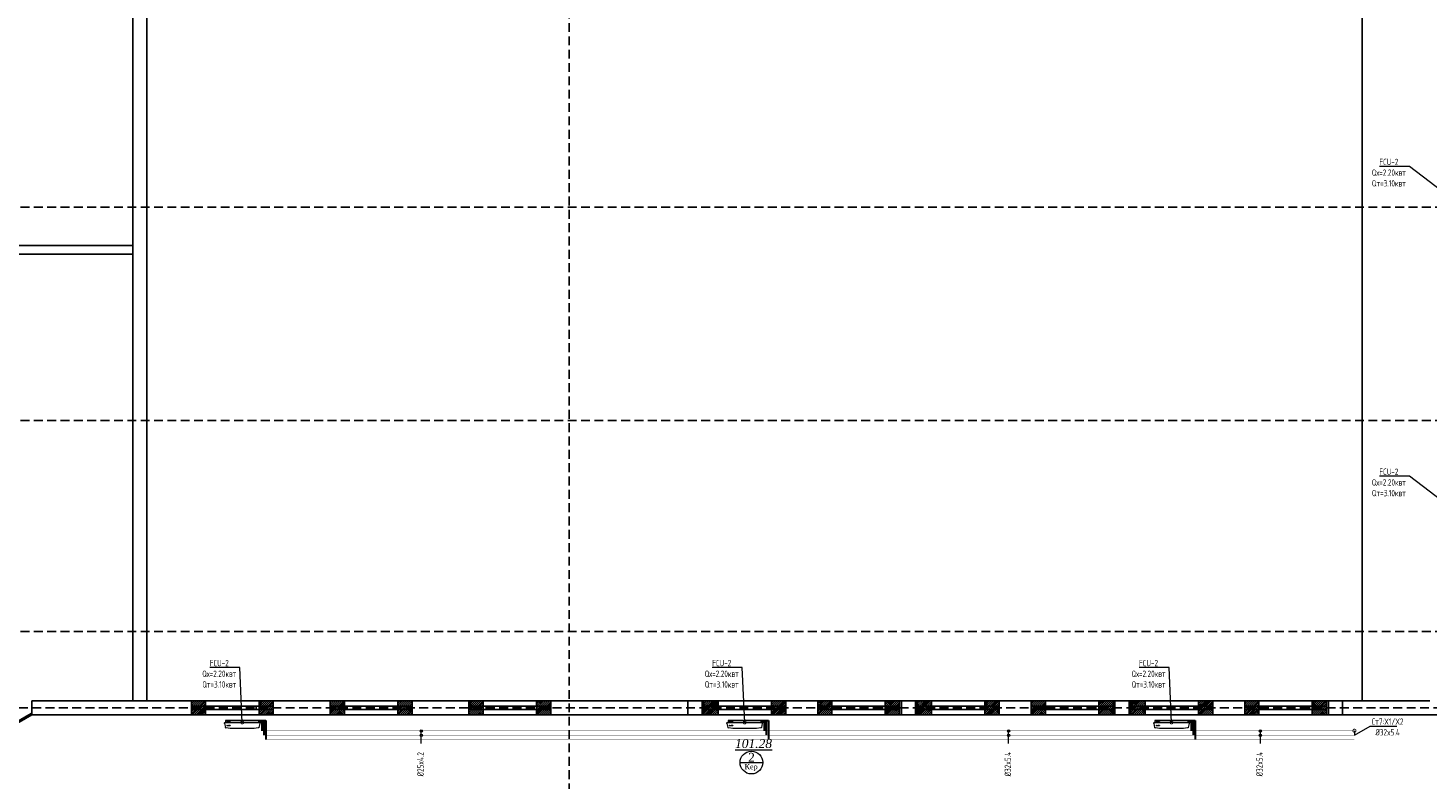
# Model space of a CAD drawing. Header units: inches. Extents: x 8001 to 766003, y -84601 to 563258.
# Tile 53 of 188: x 211025 to 250366, y 294250 to 315362. Entities that reach past the tile are written whole.
import ezdxf
from ezdxf import colors
from ezdxf.entities.mleader import LeaderData, LeaderLine
from ezdxf.math import Vec2, Vec3

# ---------------------------------------------------------------- set-up
doc = ezdxf.new("R2010")
doc.units = ezdxf.units.IN
doc.header["$MEASUREMENT"] = 0
for name, pattern in [('( Hidden )', [0.375, 0.25, -0.125]), ('CONTINOUS', [0]), ('HIDDEN', [9.525, 6.35, -3.175])]:
    doc.linetypes.add(name, pattern=pattern)
for name, color, linetype, lineweight in [('.', 7, 'Continuous', 15), ('SGM-M-100-WW-DRAIN-FLOOR', 3, 'HIDDEN', 30), ('SGM-M-400-TEXT', 140, 'CONTINOUS', 20), ('SGM-M-500-11-HI-TEXT', 11, 'CONTINOUS', 20), ('SGM-M-700-5-HVAC-WS-CWS-FCU', 32, 'CONTINOUS', 30), ('SGM-M-700-6-HVAC-WS-CWR-FCU', 141, 'HIDDEN', 30), ('sloy', 8, 'Continuous', 0), ('СТЕНЫ', 7, 'Continuous', 40), ('ФАНКОЙЛЫ', 250, 'Continuous', 25)]:
    doc.layers.add(name, color=color, linetype=linetype, lineweight=lineweight)
doc.styles.add('SGM_MKN', font='romans.shx', dxfattribs={"width": 0.65, "height": 100})
doc.styles.add('TIEMS', font='times.ttf')
pattern_1 = [(45, (1276666.25, 1731302.557), (-27.5771645, 27.5771645), []), (45, (1276668.25, 1731302.557), (-27.5771645, 27.5771645), [])]

# ---------------------------------------------------------------- blocks, each defined once
blk = doc.blocks.new('ffffffffffffffffffddddddddffc')
for p, q in [((3267075, 646526), (3267075, 646926)), ((3269375, 646526), (3269375, 646926)), ((3270275, 646526), (3270275, 646926)), ((3272575, 646526), (3272575, 646926)), ((3272575, 646526), (3272575, 646926)), ((3273075, 646526), (3273075, 646926)), ((3275375, 646526), (3275375, 646926)), ((3276275, 646526), (3276275, 646926)), ((3278575, 646526), (3278575, 646926)), ((3278575, 646526), (3278575, 646926)), ((3279075, 646526), (3279075, 646926)), ((3281375, 646526), (3281375, 646926)), ((3282275, 646526), (3282275, 646926)), ((3284575, 646526), (3284575, 646926)), ((3284575, 646526), (3284575, 646926))]:
    blk.add_line(p, q)
at = {"color": 5}
for p, q in [((3267075, 646776), (3269375, 646776)), ((3270275, 646776), (3272575, 646776)), ((3273075, 646776), (3275375, 646776)), ((3276275, 646776), (3278575, 646776)), ((3279075, 646776), (3281375, 646776)), ((3282275, 646776), (3284575, 646776)), ((3267075, 646676), (3269375, 646676)), ((3270275, 646676), (3272575, 646676)), ((3273075, 646676), (3275375, 646676)), ((3276275, 646676), (3278575, 646676)), ((3279075, 646676), (3281375, 646676)), ((3282275, 646676), (3284575, 646676))]:
    blk.add_line(p, q, dxfattribs=at)
for points in [[(3266625, 646926), (3267025, 646926), (3267025, 646526), (3266625, 646526)], [(3266625, 646926), (3267025, 646926), (3267025, 646526), (3266625, 646526)], [(3272625, 646926), (3273025, 646926), (3273025, 646526), (3272625, 646526)], [(3272625, 646926), (3273025, 646926), (3273025, 646526), (3272625, 646526)], [(3278625, 646926), (3279025, 646926), (3279025, 646526), (3278625, 646526)], [(3278625, 646926), (3279025, 646926), (3279025, 646526), (3278625, 646526)], [(3284625, 646926), (3285025, 646926), (3285025, 646526), (3284625, 646526)]]:
    blk.add_lwpolyline(points, close=True)
blk = doc.blocks.new('*U291')
at = {"color": 5}
for p, q in [((-30, 0), (-30, 4)), ((0, 0), (0, 4))]:
    blk.add_line(p, q, dxfattribs=at)
blk.add_lwpolyline([(0, 0), (-26, -15), (-26.9, -13.5), (-0.9, 1.5)], close=True, dxfattribs=at)
blk.add_arc((0, 0), 30, 180, 210, dxfattribs=at)
blk = doc.blocks.new('gggggggggggggggffffffffffgc')
at = {"layer": '.'}
h = blk.add_hatch(dxfattribs=at)
h.set_pattern_fill('JIS_LC_8', color=32, scale=5)
h.set_pattern_definition(pattern_1)
h.paths.add_polyline_path([(1969330, 2113298), (1968930, 2113298), (1968930, 2112898), (1969330, 2112898)])
h = blk.add_hatch(dxfattribs=at)
h.set_pattern_fill('JIS_LC_8', color=32, scale=5)
h.set_pattern_definition(pattern_1)
h.paths.add_polyline_path([(1970830, 2113298), (1971230, 2113298), (1971230, 2112898), (1970830, 2112898)])
for p, q in [((1968930, 2113298), (1968930, 2112898)), ((1968930, 2113298), (1968930, 2112898)), ((1971230, 2113298), (1971230, 2112898))]:
    blk.add_line(p, q)
at = {"color": 5}
for p, q in [((1969330, 2113148), (1970830, 2113148)), ((1969330, 2113048), (1970830, 2113048))]:
    blk.add_line(p, q, dxfattribs=at)
for points in [[(1969330, 2113298), (1968930, 2113298), (1968930, 2112898), (1969330, 2112898)], [(1970830, 2113298), (1971230, 2113298), (1971230, 2112898), (1970830, 2112898)]]:
    blk.add_lwpolyline(points, close=True)
at = {"color": 0}
blk.add_lwpolyline([(1969330, 2113298), (1970830, 2113298), (1970830, 2112898), (1969330, 2112898)], close=True, dxfattribs=at)
at = {"color": 5}
for points in [[(1969410, 2113148), (1969410, 2113048)], [(1970750, 2113148), (1970750, 2113048)]]:
    blk.add_lwpolyline(points, dxfattribs=at)
blk = doc.blocks.new('hkgk')
for p, q in [((185521.2, 92459.3), (185521.2, 66859.3)), ((185921.2, 92459.3), (185921.2, 66859.3)), ((220071.2, 92459.3), (220071.2, 66859.3)), ((189186.3, 66859.3), (182691.2, 66859.3)), ((182691.2, 66859.3), (182691.2, 66459.3)), ((187171.2, 66459.3), (187171.2, 66859.3)), ((187171.2, 66459.3), (187171.2, 66859.3)), ((221971.2, 66859.3), (189186.3, 66859.3)), ((189471.2, 66459.3), (189471.2, 66859.3)), ((189471.2, 66459.3), (189471.2, 66859.3)), ((191071.2, 66459.3), (191071.2, 66859.3)), ((191071.2, 66459.3), (191071.2, 66859.3)), ((193371.2, 66459.3), (193371.2, 66859.3)), ((193371.2, 66459.3), (193371.2, 66859.3)), ((194971.2, 66459.3), (194971.2, 66859.3)), ((194971.2, 66459.3), (194971.2, 66859.3)), ((197271.2, 66459.3), (197271.2, 66859.3)), ((197271.2, 66459.3), (197271.2, 66859.3)), ((222371.2, 66459.3), (182691.2, 66459.3))]:
    blk.add_line(p, q)
at = {"color": 1, "linetype": '( Hidden )', "ltscale": 1000}
for p, q in [((197789.7, 92659.3), (197789.7, 50364.7)), ((231371.2, 80734.3), (170227.6, 80734.3)), ((231371.2, 74734.3), (170227.6, 74734.3)), ((231371.2, 68809.3), (170227.6, 68809.3)), ((231321.2, 66659.3), (170227.6, 66659.3))]:
    blk.add_line(p, q, dxfattribs=at)
at = {"color": 5}
for p, q in [((187171.2, 66709.3), (189471.2, 66709.3)), ((187171.2, 66609.3), (189471.2, 66609.3)), ((191071.2, 66709.3), (193371.2, 66709.3)), ((191071.2, 66609.3), (193371.2, 66609.3)), ((194971.2, 66709.3), (197271.2, 66709.3)), ((194971.2, 66609.3), (197271.2, 66609.3))]:
    blk.add_line(p, q, dxfattribs=at)
at = {"lineweight": 0, "ltscale": 100}
blk.add_line((202588.2, 65122.2), (203228.2, 65122.2), dxfattribs=at)
for points in [[(185521.2, 79659.3), (178871.2, 79659.3)], [(185521.2, 79409.3), (178871.2, 79409.3)]]:
    blk.add_lwpolyline(points)
at = {"layer": 'СТЕНЫ', "color": 0, "linetype": 'ByBlock', "lineweight": 0, "ltscale": 100}
blk.add_circle((202908.2, 65122.2), 320, dxfattribs=at)
at = {"color": 5, "xscale": 25, "yscale": 25, "zscale": 25}
blk.add_blockref('*U291', (182691.2, 66459.3), dxfattribs=at)
at = {"color": 0}
for p in [(-1781758.5, -2046438.9), (-1777858.5, -2046438.9), (-1773958.5, -2046438.9), (-1767360.1, -2046438.9), (-1764160.1, -2046438.9), (-1761360.1, -2046438.9), (-1758160.1, -2046438.9), (-1755360.1, -2046438.9), (-1752160.1, -2046438.9)]:
    blk.add_blockref('gggggggggggggggffffffffffgc', p, dxfattribs=at)
blk.add_blockref('ffffffffffffffffffddddddddffc', (-3065503.8, -580066.3))
at = {"lineweight": 0, "ltscale": 100, "char_height": 250, "attachment_point": 5, "style": 'TIEMS'}
for s, insert in [('\\A1;{\\fTimes New Roman|b0|i1|c204|p18;\\L101.28}', (202967.3, 65654.4)), ('\\A1;2', (202910.4, 65270.4))]:
    blk.add_mtext(s, dxfattribs=dict(at, insert=insert))
at = {"lineweight": 0, "ltscale": 100, "insert": (202899.1, 64983.1), "char_height": 150, "width": 1156.471, "attachment_point": 5, "style": 'TIEMS'}
blk.add_mtext('\\A1;Кер', dxfattribs=at)
blk = doc.blocks.new('_DotSmall')
at = {"color": 0, "linetype": 'ByBlock', "const_width": 0.5}
blk.add_lwpolyline([(-0.0625, 0, 1), (0.0625, 0, 1)], format="xyb", close=True, dxfattribs=at)
blk = doc.blocks.new('A$C177E1FB8')
at = {"layer": 'sloy'}
for p, q in [((0, 30, -97), (0, 960, -97)), ((0, 960, -97), (55, 960, -97)), ((26, 897, -487), (26, 929, -487)), ((37, 929, -127), (28, 909, -127)), ((28, 909, -127), (34, 909, -127)), ((34, 909, -127), (34, 829, -127)), ((34, 829, -127), (40, 829, -127)), ((46, 909, -127), (37, 929, -127)), ((37, 829, -127), (37, 879, -127)), ((40, 829, -127), (40, 909, -127)), ((40, 909, -127), (46, 909, -127)), ((55, 960, -97), (55, 30, -97)), ((55, 829, -57), (55, 960, -57)), ((55, 161, -57), (55, 829, -57)), ((85, 995, -57), (199, 969, -57)), ((145, 929, -327), (136, 909, -327)), ((136, 909, -327), (142, 909, -327)), ((142, 909, -327), (142, 829, -327)), ((142, 829, -327), (148, 829, -327)), ((154, 909, -327), (145, 929, -327)), ((145, 829, -327), (145, 879, -327)), ((148, 829, -327), (148, 909, -327)), ((148, 909, -327), (154, 909, -327)), ((225, 829, -57), (213, 948, -57)), ((225, 161, -57), (225, 829, -57)), ((55, 30, -97), (0, 30, -97)), ((5, 22, -97), (4, 21, -97)), ((4, 17, -97), (4, 21, -97)), ((5, 24, -97), (5, 24, -97)), ((5, 24, -97), (9, 24, -97)), ((5, 24, -97), (9, 24, -97)), ((5, 24, -97), (5, 23, -97)), ((5, 23, -97), (5, 22, -97)), ((5, 22, -97), (9, 22, -97)), ((10, 22, -97), (5, 22, -97)), ((5, 22, -97), (9, 22, -97)), ((5, 22, -97), (5, 22, -97)), ((5, 22, -97), (5, 22, -97)), ((10, 16, -97), (5, 16, -97)), ((6, 30, -97), (6, 24, -97)), ((9, 30, -97), (9, 24, -97)), ((9, 24, -97), (9, 24, -97)), ((9, 24, -97), (10, 23, -97)), ((9, 22, -97), (9, 22, -97)), ((9, 22, -97), (10, 22, -97)), ((10, 23, -97), (10, 22, -97)), ((10, 22, -97), (10, 21, -97)), ((10, 17, -97), (10, 21, -97)), ((18, 20, -97), (18, 21, -97)), ((26, 21, -97), (18, 21, -97)), ((18, 20, -97), (18, 17, -97)), ((18, 17, -97), (18, 16, -97)), ((19, 24, -97), (20, 24, -97)), ((19, 24, -97), (19, 22, -97)), ((20, 22, -97), (19, 22, -97)), ((19, 21, -97), (25, 21, -97)), ((19, 21, -97), (19, 21, -97)), ((19, 21, -97), (25, 21, -97)), ((20, 24, -97), (25, 24, -97)), ((20, 22, -97), (25, 22, -97)), ((20, 22, -97), (20, 21, -97)), ((20, 14, -97), (20, 15, -97)), ((25, 14, -97), (20, 14, -97)), ((21, 24, -97), (21, 30, -97)), ((24, 24, -97), (24, 30, -97)), ((24, 22, -97), (24, 21, -97)), ((24, 22, -97), (24, 21, -97)), ((25, 24, -97), (25, 24, -97)), ((25, 24, -97), (25, 22, -97)), ((25, 22, -97), (25, 22, -97)), ((25, 21, -97), (25, 21, -97)), ((25, 14, -97), (25, 15, -97)), ((26, 20, -97), (26, 21, -97)), ((26, 20, -97), (26, 17, -97)), ((26, 17, -97), (26, 16, -97)), ((38, 20, -97), (38, 21, -97)), ((46, 21, -97), (38, 21, -97)), ((38, 20, -97), (38, 17, -97)), ((38, 17, -97), (38, 16, -97)), ((39, 24, -97), (40, 24, -97)), ((39, 24, -97), (39, 22, -97)), ((40, 22, -97), (39, 22, -97)), ((39, 21, -97), (45, 21, -97)), ((39, 21, -97), (39, 21, -97)), ((39, 21, -97), (45, 21, -97)), ((40, 24, -97), (45, 24, -97)), ((40, 22, -97), (45, 22, -97)), ((40, 22, -97), (40, 21, -97)), ((40, 14, -97), (40, 15, -97)), ((45, 14, -97), (40, 14, -97)), ((41, 24, -97), (41, 30, -97)), ((44, 24, -97), (44, 30, -97)), ((44, 22, -97), (44, 21, -97)), ((44, 22, -97), (44, 21, -97)), ((45, 24, -97), (45, 24, -97)), ((45, 24, -97), (45, 22, -97)), ((45, 22, -97), (45, 22, -97)), ((45, 21, -97), (45, 21, -97)), ((45, 14, -97), (45, 15, -97)), ((46, 20, -97), (46, 21, -97)), ((46, 20, -97), (46, 17, -97)), ((46, 17, -97), (46, 16, -97)), ((55, 30, -57), (55, 161, -57)), ((90, 0, -57), (195, 24, -57)), ((213, 42, -57), (225, 161, -57))]:
    blk.add_line(p, q, dxfattribs=at)
for centre, radius, start, end in [((3, 16, -97), 2.03, 356.7744, 31.9602), ((12, 16, -97), 2.03, 148.0398, 183.2256), ((16, 14, -97), 3.39, 15.4472, 50.0272), ((20, 22, -97), 0.204, 0, 90), ((20, 21, -97), 0.204, 270, 0), ((25, 22, -97), 0.204, 90, 180), ((25, 21, -97), 0.204, 180, 270), ((28, 14, -97), 3.39, 129.9728, 164.5528), ((36, 14, -97), 3.39, 15.4472, 50.0272), ((40, 22, -97), 0.204, 0, 90), ((40, 21, -97), 0.204, 270, 0), ((45, 22, -97), 0.204, 90, 180), ((45, 21, -97), 0.204, 180, 270), ((48, 14, -97), 3.39, 129.9728, 164.5528)]:
    blk.add_arc(centre, radius, start, end, dxfattribs=at)
for centre, major_axis, end_param in [((85, 965, -57), (0, 30), 1.745329), ((184, 943, -57), (29.5, 5.2), 0.872665), ((85, 30, -57), (-30, 0), 1.745329), ((185, 52, -57), (10.3, -28.2), 0.872665)]:
    blk.add_ellipse(centre, major_axis=major_axis, ratio=1, start_param=0, end_param=end_param, dxfattribs=at)

msp = doc.modelspace()

# ---------------------------------------------------------------- block references
at = {"color": 25}
msp.add_blockref('hkgk', (28445.637, 229590.962), dxfattribs=at)

# ---------------------------------------------------------------- next in the draw order: linework, layer by layer
at = {"color": 4, "const_width": 10, "elevation": -40}
msp.add_lwpolyline([(217592.843, 295601.363), (248299.261, 295601.363)], dxfattribs=at)
at = {"color": 25, "const_width": 10, "elevation": -40}
msp.add_lwpolyline([(248312.939, 295482.644), (217652.843, 295482.644)], dxfattribs=at)
at = {"color": 3, "const_width": 10, "elevation": -40}
msp.add_lwpolyline([(217712.843, 295361.363), (248297.285, 295361.363)], dxfattribs=at)
at = {"layer": 'SGM-M-100-WW-DRAIN-FLOOR', "linetype": 'ByBlock', "ltscale": 500}
for p, q in [((217523.383, 295890.493, -40), (217712.843, 295890.493, -40)), ((217712.843, 295890.493, -40), (217712.843, 295361.363, -40)), ((231643.215, 295890.493, -40), (231832.675, 295890.493, -40)), ((231832.675, 295890.493, -40), (231832.675, 295361.363, -40)), ((243636.983, 295890.493, -40), (243826.443, 295890.493, -40)), ((243826.443, 295890.493, -40), (243826.443, 295361.363, -40))]:
    msp.add_line(p, q, dxfattribs=at)
at = {"layer": 'SGM-M-500-11-HI-TEXT', "color": 5, "ltscale": 30}
for p, q in [((222077.637, 295245.049, -40), (222077.637, 295601.363, -40)), ((238581.033, 295245.049, -40), (238581.033, 295601.363, -40)), ((245654.707, 295245.049, -40), (245654.707, 295601.363, -40))]:
    msp.add_line(p, q, dxfattribs=at)
for centre in [(222077.637, 295601.363, -40), (222077.637, 295476.961, -40), (238581.033, 295601.363, -40), (238581.033, 295476.961, -40), (245654.707, 295601.363, -40), (245654.707, 295476.961, -40)]:
    msp.add_circle(centre, 30, dxfattribs=at)
at = {"layer": 'SGM-M-700-5-HVAC-WS-CWS-FCU', "ltscale": 500}
for p, q in [((217525.17, 295875.488, -40), (217652.843, 295875.488, -40)), ((217652.843, 295875.488, -40), (217652.843, 295482.644, -40)), ((231645.002, 295875.488, -40), (231772.675, 295875.488, -40)), ((231772.675, 295875.488, -40), (231772.675, 295482.644, -40)), ((243638.77, 295875.488, -40), (243766.443, 295875.488, -40)), ((243766.443, 295875.488, -40), (243766.443, 295482.644, -40))]:
    msp.add_line(p, q, dxfattribs=at)
at = {"layer": 'SGM-M-700-6-HVAC-WS-CWR-FCU', "ltscale": 500}
for p, q in [((217525.17, 295855.484, -40), (217592.843, 295855.484, -40)), ((217592.843, 295855.484, -40), (217592.843, 295601.363, -40)), ((231645.002, 295855.484, -40), (231712.675, 295855.484, -40)), ((231712.675, 295855.484, -40), (231712.675, 295601.363, -40)), ((243638.77, 295855.484, -40), (243706.443, 295855.484, -40)), ((243706.443, 295855.484, -40), (243706.443, 295601.363, -40))]:
    msp.add_line(p, q, dxfattribs=at)

# ---------------------------------------------------------------- next in the draw order: block references
at = {"layer": 'ФАНКОЙЛЫ', "color": 3, "xscale": -1, "rotation": 90}
for p in [(217539.618, 295897.639, 56.62), (231659.45, 295897.639, 56.62), (243653.218, 295897.639, 56.62)]:
    msp.add_blockref('A$C177E1FB8', p, dxfattribs=at)

# ---------------------------------------------------------------- next in the draw order: texts
at = {"layer": 'SGM-M-500-11-HI-TEXT', "color": 5, "ltscale": 30, "style": 'SGM_MKN', "width": 0.65}
for s, p in [('%%C25x4.2', (222144.728, 294321.695, -40)), ('%%C32x5.4', (238648.124, 294321.695, -40)), ('%%C32x5.4', (245721.798, 294321.695, -40))]:
    msp.add_text(s, height=180, rotation=90, dxfattribs=at).set_placement(p)

# ---------------------------------------------------------------- next in the draw order: leaders
at = {"layer": 'SGM-M-400-TEXT', "color": 18, "ltscale": 30, "true_color": 0x000000}
ml = msp.add_multileader_mtext('Standard', dxfattribs=at)
ml.set_content('\\A1;{\\C256;\\c0;FCU-2\\PQх=2.20квт\\PQт=3.10квт}', color=5, style='SGM_MKN')
ml.set_leader_properties(lineweight=18)
ml.set_arrow_properties(name='DOTSMALL')
ml.build(insert=Vec2(0, 0))
ml.multileader.update_dxf_attribs({"text_left_attachment_type": 6, "text_right_attachment_type": 6, "dogleg_length": 0, "arrow_head_size": 180})
ctx = ml.context
ctx.base_point, ctx.char_height, ctx.arrow_head_size, ctx.plane_origin = Vec3(248690.283, 311469.858), 180, 180, Vec3(358474.814, 453103.127)
ctx.left_attachment, ctx.right_attachment, ctx.text_align_type = 6, 6, 1
notes = []
notes.append((ctx, [(1, (1, 1, 0), (249841.997, 311469.858), (-1, 0), 0, [(0, [(250955.457, 310627.602)], 0, [])])]))
ctx.mtext.insert, ctx.mtext.width, ctx.mtext.defined_height, ctx.mtext.alignment, ctx.mtext.flow_direction = Vec3(249266.14, 311685.858), 830.20237, 239.92, 2, 5
ml = msp.add_multileader_mtext('Standard', dxfattribs=at)
ml.set_content('\\A1;{\\C256;\\c0;FCU-2\\PQх=2.20квт\\PQт=3.10квт}', color=5, style='SGM_MKN')
ml.set_leader_properties(lineweight=18)
ml.set_arrow_properties(name='DOTSMALL')
ml.build(insert=Vec2(0, 0))
ml.multileader.update_dxf_attribs({"text_left_attachment_type": 6, "text_right_attachment_type": 6, "dogleg_length": 0, "arrow_head_size": 180})
ctx = ml.context
ctx.base_point, ctx.char_height, ctx.arrow_head_size, ctx.plane_origin = Vec3(248690.283, 302762.177), 180, 180, Vec3(358474.814, 444395.446)
ctx.left_attachment, ctx.right_attachment, ctx.text_align_type = 6, 6, 1
notes.append((ctx, [(1, (1, 1, 0), (249841.997, 302762.177), (-1, 0), 0, [(0, [(250955.457, 301919.921)], 0, [])])]))
ctx.mtext.insert, ctx.mtext.width, ctx.mtext.defined_height, ctx.mtext.alignment, ctx.mtext.flow_direction = Vec3(249266.14, 302978.177), 830.20237, 239.92, 2, 5
ml = msp.add_multileader_mtext('Standard', dxfattribs=at)
ml.set_content('\\A1;{\\C256;\\c0;FCU-2\\PQх=2.20квт\\PQт=3.10квт}', color=5, style='SGM_MKN')
ml.set_leader_properties(lineweight=18)
ml.set_arrow_properties(name='DOTSMALL')
ml.build(insert=Vec2(0, 0))
ml.multileader.update_dxf_attribs({"text_left_attachment_type": 6, "text_right_attachment_type": 6, "dogleg_length": 0, "arrow_head_size": 180})
ctx = ml.context
ctx.base_point, ctx.char_height, ctx.arrow_head_size, ctx.plane_origin = Vec3(215824.067, 297383.361), 180, 180, Vec3(325608.598, 439016.63)
ctx.left_attachment, ctx.right_attachment, ctx.text_align_type = 6, 6, 1
notes.append((ctx, [(1, (1, 1, 0), (216975.781, 297383.361), (-1, 0), 0, [(0, [(217044.624, 295842.688)], 0, [])])]))
ctx.mtext.insert, ctx.mtext.width, ctx.mtext.defined_height, ctx.mtext.alignment, ctx.mtext.flow_direction = Vec3(216399.924, 297599.361), 830.20237, 239.92, 2, 5
ml = msp.add_multileader_mtext('Standard', dxfattribs=at)
ml.set_content('\\A1;{\\C256;\\c0;FCU-2\\PQх=2.20квт\\PQт=3.10квт}', color=5, style='SGM_MKN')
ml.set_leader_properties(lineweight=18)
ml.set_arrow_properties(name='DOTSMALL')
ml.build(insert=Vec2(0, 0))
ml.multileader.update_dxf_attribs({"text_left_attachment_type": 6, "text_right_attachment_type": 6, "dogleg_length": 0, "arrow_head_size": 180})
ctx = ml.context
ctx.base_point, ctx.char_height, ctx.arrow_head_size, ctx.plane_origin = Vec3(229943.899, 297383.361), 180, 180, Vec3(339728.43, 439016.63)
ctx.left_attachment, ctx.right_attachment, ctx.text_align_type = 6, 6, 1
notes.append((ctx, [(1, (1, 1, 0), (231095.613, 297383.361), (-1, 0), 0, [(0, [(231164.456, 295842.688)], 0, [])])]))
ctx.mtext.insert, ctx.mtext.width, ctx.mtext.defined_height, ctx.mtext.alignment, ctx.mtext.flow_direction = Vec3(230519.756, 297599.361), 830.20237, 239.92, 2, 5
ml = msp.add_multileader_mtext('Standard', dxfattribs=at)
ml.set_content('\\A1;{\\C256;\\c0;FCU-2\\PQх=2.20квт\\PQт=3.10квт}', color=5, style='SGM_MKN')
ml.set_leader_properties(lineweight=18)
ml.set_arrow_properties(name='DOTSMALL')
ml.build(insert=Vec2(0, 0))
ml.multileader.update_dxf_attribs({"text_left_attachment_type": 6, "text_right_attachment_type": 6, "dogleg_length": 0, "arrow_head_size": 180})
ctx = ml.context
ctx.base_point, ctx.char_height, ctx.arrow_head_size, ctx.plane_origin = Vec3(241937.667, 297383.361), 180, 180, Vec3(351722.198, 439016.63)
ctx.left_attachment, ctx.right_attachment, ctx.text_align_type = 6, 6, 1
notes.append((ctx, [(1, (1, 1, 0), (243089.381, 297383.361), (-1, 0), 0, [(0, [(243158.224, 295842.688)], 0, [])])]))
ctx.mtext.insert, ctx.mtext.width, ctx.mtext.defined_height, ctx.mtext.alignment, ctx.mtext.flow_direction = Vec3(242513.524, 297599.361), 830.20237, 239.92, 2, 5
at = {"layer": 'SGM-M-400-TEXT', "color": 5, "ltscale": 30}
ml = msp.add_multileader_mtext('Standard', dxfattribs=at)
ml.set_content('\\A1;Ст7:X1/X2\\PØ32x5.4', color=5, style='SGM_MKN')
ml.set_leader_properties(lineweight=18)
ml.set_arrow_properties(name='DOTSMALL')
ml.build(insert=Vec2(0, 0))
ml.multileader.update_dxf_attribs({"text_left_attachment_type": 6, "text_right_attachment_type": 6, "dogleg_length": 0, "arrow_head_size": 180})
ctx = ml.context
ctx.base_point, ctx.char_height, ctx.arrow_head_size, ctx.plane_origin = Vec3(248743.947, 295737.425), 180, 180, Vec3(141243.107, 430103.588)
ctx.left_attachment, ctx.right_attachment, ctx.text_align_type = 6, 6, 1
notes.append((ctx, [(0, (1, 1, 0), (248743.947, 295737.425), (1, 0), 0, [(3, [(248298.556, 295607.84), (248297.706, 295482.644)], 0, [])])]))
ctx.mtext.insert, ctx.mtext.width, ctx.mtext.defined_height, ctx.mtext.alignment, ctx.mtext.flow_direction = Vec3(249230.661, 295953.425), 2049.65912, 514.286, 2, 5
for ctx, leaders in notes:
    for number, flags, end, landing, length, lines in leaders:
        leader = LeaderData()
        leader.index, (leader.has_last_leader_line, leader.has_dogleg_vector, leader.attachment_direction) = number, flags
        leader.last_leader_point, leader.dogleg_vector, leader.dogleg_length = Vec3(end), Vec3(landing), length
        for number, points, colour, breaks in lines:
            line = LeaderLine()
            line.index, line.vertices, line.color, line.breaks = number, Vec3.list(points), colors.encode_raw_color(colour), breaks
            leader.lines.append(line)
        ctx.leaders.append(leader)

doc.saveas('drawing.dxf')
